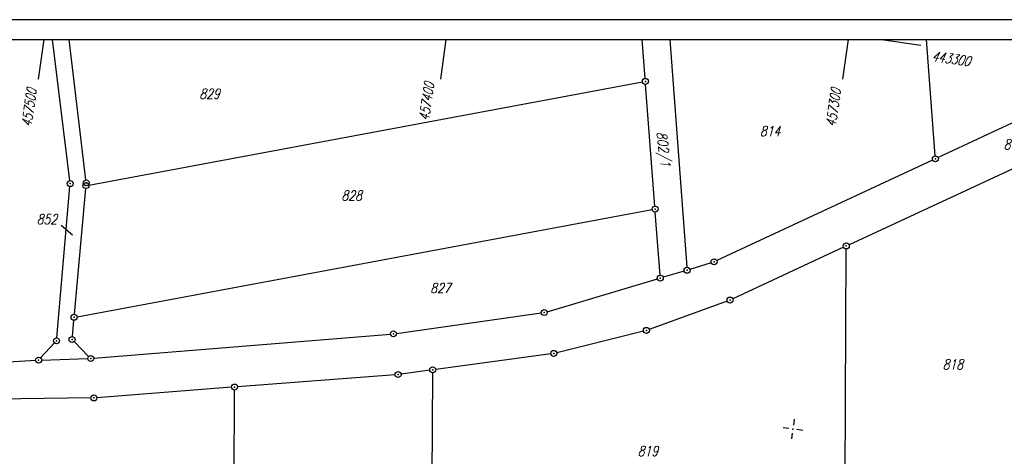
# Model space of a CAD drawing. Extents: x 0 to 1135, y 0 to 594.
# Tile 54 of 153: x 271 to 519, y 484 to 594. Entities that reach past the tile are written whole.
import ezdxf

# ---------------------------------------------------------------- set-up
doc = ezdxf.new("R2010")
doc.units = 0
doc.header["$LTSCALE"] = 2
doc.header["$MEASUREMENT"] = 0
doc.linetypes.add('AUSGEZOGEN', pattern=[0])
doc.layers.get('0').update_dxf_attribs({"color": 8, "linetype": 'AUSGEZOGEN'})
for name, color, linetype in [('BOESCHG', 8, 'AUSGEZOGEN'), ('FLSTNR', 8, 'AUSGEZOGEN'), ('GRENZL', 8, 'AUSGEZOGEN'), ('GRENZP', 8, 'AUSGEZOGEN'), ('NETZ', 250, 'AUSGEZOGEN'), ('RAHMEN', 250, 'AUSGEZOGEN')]:
    doc.layers.add(name, color=color, linetype=linetype)
doc.styles.add('ROMANS', font='romans.shx', dxfattribs={"width": 0.8})

# ---------------------------------------------------------------- blocks, each defined once
blk = doc.blocks.new('IKR')
at = {"color": 0}
for p, q in [((0, 1), (0, 2.5)), ((-2.5, 0), (-1, 0)), ((1, 0), (2.5, 0)), ((0, -2.5), (0, -1))]:
    blk.add_line(p, q, dxfattribs=at)
blk.add_circle((0, 0), 0.05, dxfattribs=at)
blk.add_point((0, 0), dxfattribs=at)
blk = doc.blocks.new('GST')
at = {"color": 0}
blk.add_circle((0, 0), 0.75, dxfattribs=at)
blk.add_point((0, 0), dxfattribs=at)

msp = doc.modelspace()

# ---------------------------------------------------------------- linework, layer by layer
at = {"layer": 'BOESCHG'}
msp.add_lwpolyline([(572.21, 351.81, 0.000002), (566.96, 351.8, 0.000356)], format="xyb", dxfattribs=at)
msp.add_lwpolyline([(572.21, 351.81, 0.000002), (566.96, 351.8, 0.000356)], format="xyb", dxfattribs=at)
at = {"layer": 'FLSTNR'}
msp.add_line((281.79, 542.39), (284.65, 539.96), dxfattribs=at)
msp.add_line((281.79, 542.39), (284.65, 539.96), dxfattribs=at)
at = {"layer": 'GRENZL'}
for p, q in [((283.96, 553.55), (279.63, 589)), ((283.96, 553.55), (279.63, 589)), ((287.98, 553.75), (283.75, 589)), ((287.98, 553.75), (283.75, 589)), ((428.46, 579.24), (427.72, 589)), ((428.46, 579.24), (427.72, 589)), ((434.61, 589), (438.9, 531.78)), ((434.61, 589), (438.9, 531.78)), ((501.27, 559.79), (499.08, 589)), ((501.27, 559.79), (499.08, 589)), ((565.67, 589), (502.01, 559.36)), ((565.67, 589), (502.01, 559.36)), ((288.75, 552.46), (427.78, 578.35)), ((288.75, 552.46), (427.78, 578.35)), ((430.88, 547.16), (428.57, 577.74)), ((430.88, 547.16), (428.57, 577.74)), ((479.63, 537.46), (534.47, 562.99)), ((479.63, 537.46), (534.47, 562.99)), ((500.65, 558.73), (446.42, 533.48)), ((500.65, 558.73), (446.42, 533.48)), ((280.68, 514.07), (283.98, 552.06)), ((280.68, 514.07), (283.98, 552.06)), ((285.09, 519.98), (287.94, 551.57)), ((285.09, 519.98), (287.94, 551.57)), ((285.76, 519.37), (430.2, 546.27)), ((285.76, 519.37), (430.2, 546.27)), ((432.19, 529.82), (430.99, 545.66)), ((432.19, 529.82), (430.99, 545.66)), ((478.27, 536.82), (450.45, 523.88)), ((478.27, 536.82), (450.45, 523.88)), ((478.65, 463.38), (478.95, 536.39)), ((478.65, 463.38), (478.95, 536.39)), ((445.03, 532.94), (439.67, 531.26)), ((445.03, 532.94), (439.67, 531.26)), ((438.24, 530.82), (432.96, 529.28)), ((438.24, 530.82), (432.96, 529.28)), ((403.82, 520.63), (431.52, 528.85)), ((403.82, 520.63), (431.52, 528.85)), ((449.07, 523.3), (429.46, 516.18)), ((449.07, 523.3), (429.46, 516.18)), ((365.98, 515.17), (402.36, 520.31)), ((365.98, 515.17), (402.36, 520.31)), ((284.59, 514.38), (284.96, 518.48)), ((284.59, 514.38), (284.96, 518.48)), ((289.96, 508.92), (364.49, 515.01)), ((289.96, 508.92), (364.49, 515.01)), ((428.03, 515.75), (406.23, 510.33)), ((428.03, 515.75), (406.23, 510.33)), ((276.63, 509.01), (280.1, 512.77)), ((276.63, 509.01), (280.1, 512.77)), ((288.68, 509.39), (285.05, 513.1)), ((288.68, 509.39), (285.05, 513.1)), ((404.76, 510.05), (375.85, 506.13)), ((404.76, 510.05), (375.85, 506.13)), ((236.06, 506.2), (275.38, 508.42)), ((236.06, 506.2), (275.38, 508.42)), ((276.87, 508.49), (288.46, 508.84)), ((276.87, 508.49), (288.46, 508.84)), ((365.64, 504.79), (326.08, 501.74)), ((365.64, 504.79), (326.08, 501.74)), ((374.36, 505.93), (367.13, 504.94)), ((374.36, 505.93), (367.13, 504.94)), ((374.78, 424.71), (375.1, 505.28)), ((374.78, 424.71), (375.1, 505.28)), ((324.58, 501.63), (290.74, 499.02)), ((324.58, 501.63), (290.74, 499.02)), ((324.85, 382.59), (325.33, 500.94)), ((324.85, 382.59), (325.33, 500.94)), ((289.24, 498.95), (236.32, 498.32)), ((289.24, 498.95), (236.32, 498.32))]:
    msp.add_line(p, q, dxfattribs=at)
at = {"layer": 'NETZ'}
for p, q in [((277.42, 588.98), (276.01, 579.08)), ((277.42, 588.98), (276.01, 579.08)), ((378.42, 588.98), (377.01, 579.08)), ((378.42, 588.98), (377.01, 579.08)), ((479.42, 588.98), (478.01, 579.08)), ((479.42, 588.98), (478.01, 579.08)), ((487.78, 588.98), (497.68, 587.58)), ((487.78, 588.98), (497.68, 587.58))]:
    msp.add_line(p, q, dxfattribs=at)
at = {"layer": 'RAHMEN'}
msp.add_line((1135, 594), (0, 594), dxfattribs=at)
msp.add_line((1135, 594), (0, 594), dxfattribs=at)
at = {"layer": 'RAHMEN', "const_width": 0.35}
msp.add_lwpolyline([(25, 5), (1130, 5), (1130, 589), (25, 589), (25, 5)], dxfattribs=at)
msp.add_lwpolyline([(25, 5), (1130, 5), (1130, 589), (25, 589), (25, 5)], dxfattribs=at)

# ---------------------------------------------------------------- block references
at = {"layer": 'GRENZP'}
for p in [(428.51, 578.49), (428.51, 578.49), (501.33, 559.04), (501.33, 559.04), (284.05, 552.81), (284.05, 552.81), (288.01, 552.32), (288.01, 552.32), (288.07, 553.01), (288.07, 553.01), (430.94, 546.41), (430.94, 546.41), (478.95, 537.14), (478.95, 537.14), (438.96, 531.03), (438.96, 531.03), (445.74, 533.16), (445.74, 533.16), (432.24, 529.07), (432.24, 529.07), (449.77, 523.56), (449.77, 523.56), (285.02, 519.23), (285.02, 519.23), (403.1, 520.41), (403.1, 520.41), (284.52, 513.63), (284.52, 513.63), (365.23, 515.07), (365.23, 515.07), (428.75, 515.93), (428.75, 515.93), (280.61, 513.32), (280.61, 513.32), (289.21, 508.86), (289.21, 508.86), (405.5, 510.15), (405.5, 510.15), (276.12, 508.46), (276.12, 508.46), (366.39, 504.84), (366.39, 504.84), (375.1, 506.03), (375.1, 506.03), (325.33, 501.69), (325.33, 501.69), (289.99, 498.96), (289.99, 498.96)]:
    msp.add_blockref('GST', p, dxfattribs=at)
at = {"layer": 'NETZ', "rotation": 171.9288}
msp.add_blockref('IKR', (465.54, 491.13), dxfattribs=at)
msp.add_blockref('IKR', (465.54, 491.13), dxfattribs=at)

# ---------------------------------------------------------------- texts
at = {"layer": 'FLSTNR', "style": 'ROMANS', "oblique": 15, "width": 0.8}
for s, p in [('829', (316.49, 574.13)), ('829', (316.49, 574.13)), ('814', (457.25, 564.76)), ('814', (457.25, 564.76)), ('815', (518.48, 561.41)), ('815', (518.48, 561.41)), ('828', (352.16, 548.56)), ('828', (352.16, 548.56)), ('852', (275.62, 542.61)), ('852', (275.62, 542.61)), ('827', (374.45, 525.33)), ('827', (374.45, 525.33)), ('818', (503.16, 506.14)), ('818', (503.16, 506.14)), ('819', (426.57, 484.36)), ('819', (426.57, 484.36))]:
    msp.add_text(s, height=2.5, dxfattribs=at).set_placement(p)
msp.add_text('802/1', height=2.5, rotation=276.879, dxfattribs=at).set_placement((431.33, 565.72))
msp.add_text('802/1', height=2.5, rotation=276.879, dxfattribs=at).set_placement((431.33, 565.72))
at = {"layer": 'NETZ', "style": 'ROMANS', "oblique": 16.6, "width": 0.75}
for s, rotation, p in [('443300', 351.9288, (500.35, 583.64)), ('443300', 351.9288, (500.35, 583.64)), ('457400', 81.9288, (374.12, 568.48)), ('457400', 81.9288, (374.12, 568.48)), ('457500', 81.9288, (274.29, 566.95)), ('457500', 81.9288, (274.29, 566.95)), ('457300', 81.9288, (476.29, 566.95)), ('457300', 81.9288, (476.29, 566.95))]:
    msp.add_text(s, height=2.5, rotation=rotation, dxfattribs=at).set_placement(p)

doc.saveas('drawing.dxf')
